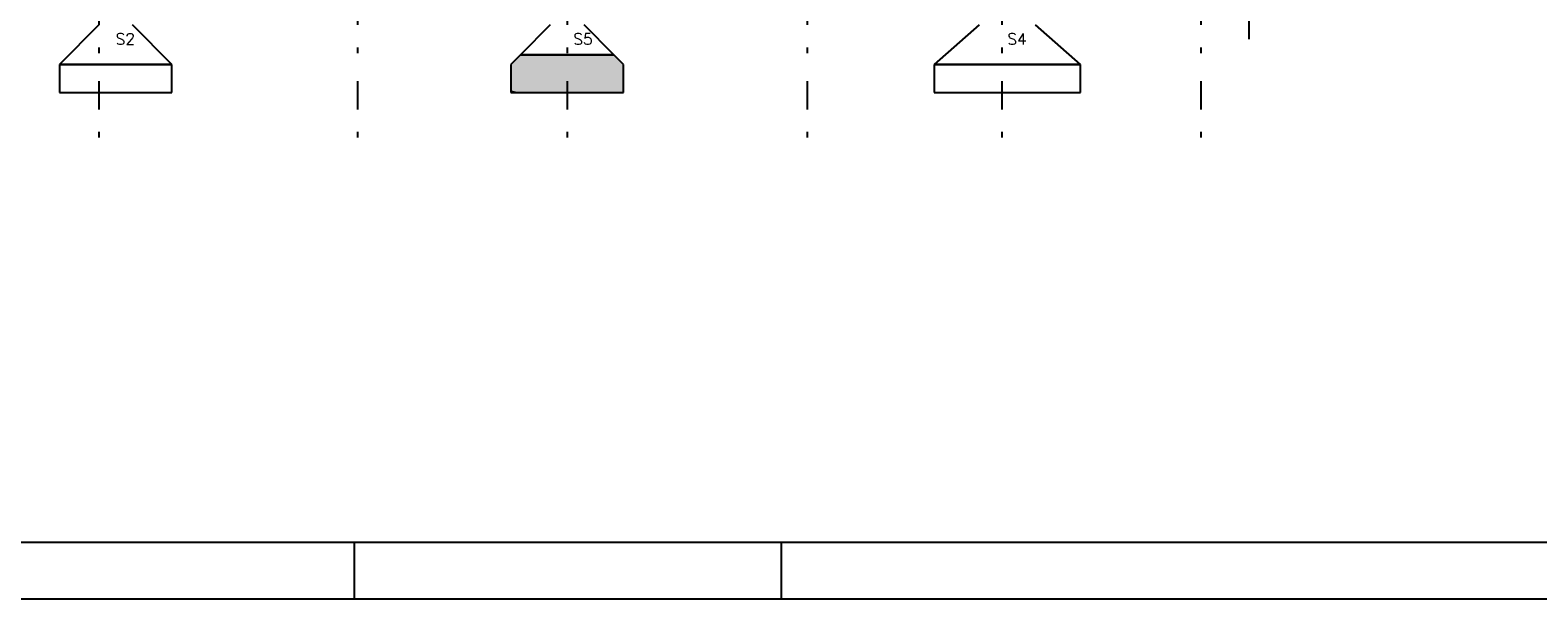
# Model space of a CAD drawing. Extents: x 0 to 84.1, y 0 to 59.4.
# Tile 2 of 8: x 15.2 to 42.1, y 0 to 10.1. Entities that reach past the tile are written whole.
import ezdxf

# ---------------------------------------------------------------- set-up
doc = ezdxf.new("R2010")
doc.units = 0
doc.header["$MEASUREMENT"] = 0
doc.linetypes.add('ESTILO_TQS_0004', pattern=[2, 0.5, -0.4, 0.1, -0.4, 0.1, -0.5])
for name, color, linetype in [('1', 1, 'CONTINUOUS'), ('2', 2, 'CONTINUOUS'), ('6', 6, 'CONTINUOUS'), ('9', 9, 'CONTINUOUS')]:
    doc.layers.add(name, color=color, linetype=linetype)
doc.styles.get("Standard").update_dxf_attribs({"font": 'ROMANS.SHX'})

msp = doc.modelspace()

# ---------------------------------------------------------------- linework, layer by layer
at = {"layer": '1', "linetype": 'ESTILO_TQS_0004'}
for p, q in [((16.456, 27.199), (16.456, 8.199)), ((21.056, 27.199), (21.056, 8.199)), ((24.786, 27.199), (24.786, 8.199)), ((29.056, 27.199), (29.056, 8.199)), ((32.516, 27.199), (32.516, 8.199)), ((36.056, 27.199), (36.056, 8.199))]:
    msp.add_line(p, q, dxfattribs=at)
at = {"layer": '1', "linetype": 'Continuous'}
msp.add_line((36.916, 9.949), (36.916, 13.449), dxfattribs=at)
at = {"layer": '2', "linetype": 'Continuous'}
for p, q in [((21, 1), (21, 0)), ((28.6, 0), (28.6, 1)), ((0, 0), (84.1, 0))]:
    msp.add_line(p, q, dxfattribs=at)
msp.add_lwpolyline([(83.1, 1), (2.5, 1), (2.5, 58.4), (83.1, 58.4), (83.1, 1)], dxfattribs=at)
at = {"layer": '6', "linetype": 'Continuous'}
for p, q in [((16.456, 10.199), (15.756, 9.499)), ((17.756, 9.499), (17.056, 10.199)), ((24.486, 10.199), (23.955, 9.669)), ((25.616, 9.669), (25.086, 10.199)), ((32.116, 10.199), (31.316, 9.499)), ((33.916, 9.499), (33.116, 10.199)), ((23.955, 9.669), (23.786, 9.499)), ((23.955, 9.669), (24.101, 9.669)), ((24.101, 9.669), (23.955, 9.669)), ((24.101, 9.669), (25.616, 9.669)), ((25.616, 9.669), (24.101, 9.669)), ((25.71, 9.575), (25.616, 9.669)), ((15.756, 9.499), (15.756, 8.999)), ((17.756, 9.499), (15.756, 9.499)), ((15.756, 9.499), (17.756, 9.499)), ((17.756, 8.999), (17.756, 9.499)), ((23.786, 9.499), (23.786, 9.037)), ((25.786, 9.499), (25.71, 9.575)), ((25.786, 9.462), (25.786, 9.499)), ((25.786, 8.999), (25.786, 9.499)), ((25.786, 8.999), (25.786, 9.462)), ((31.316, 9.499), (31.316, 8.999)), ((33.916, 9.499), (31.316, 9.499)), ((31.316, 9.499), (33.916, 9.499)), ((33.916, 8.999), (33.916, 9.499)), ((15.756, 8.999), (17.756, 8.999)), ((23.786, 9.037), (23.786, 8.999)), ((23.786, 8.999), (23.935, 8.999)), ((23.935, 8.999), (25.786, 8.999)), ((31.316, 8.999), (33.916, 8.999))]:
    msp.add_line(p, q, dxfattribs=at)
at = {"layer": '9', "linetype": 'Continuous'}
for points in [[(25.71, 9.575), (23.955, 9.669), (23.786, 9.499)], [(25.71, 9.575), (24.101, 9.669), (23.955, 9.669)], [(25.71, 9.575), (25.616, 9.669), (24.101, 9.669)], [(25.71, 9.575), (23.786, 9.499), (23.935, 9.499)], [(23.786, 9.037), (25.786, 9.462), (25.786, 9.499)], [(23.786, 9.037), (25.786, 9.499), (23.935, 9.499)], [(23.786, 9.037), (23.935, 9.499), (23.786, 9.499)], [(23.786, 9.037), (23.786, 9.499), (23.786, 9.037)], [(23.786, 9.037), (25.786, 8.999), (25.786, 9.462)], [(25.71, 9.575), (23.935, 9.499), (25.786, 9.499)], [(25.71, 9.575), (25.786, 9.499), (25.71, 9.575)], [(23.786, 9.037), (23.786, 8.999), (23.935, 8.999)], [(23.786, 9.037), (23.935, 8.999), (25.786, 8.999)]]:
    msp.add_solid(points, dxfattribs=at)

# ---------------------------------------------------------------- texts
at = {"layer": '1', "linetype": 'Continuous'}
for s, p in [('S2', (16.756, 9.849)), ('S5', (24.897, 9.849)), ('S4', (32.616, 9.849))]:
    msp.add_text(s, height=0.2, dxfattribs=at).set_placement(p)

doc.saveas('drawing.dxf')
